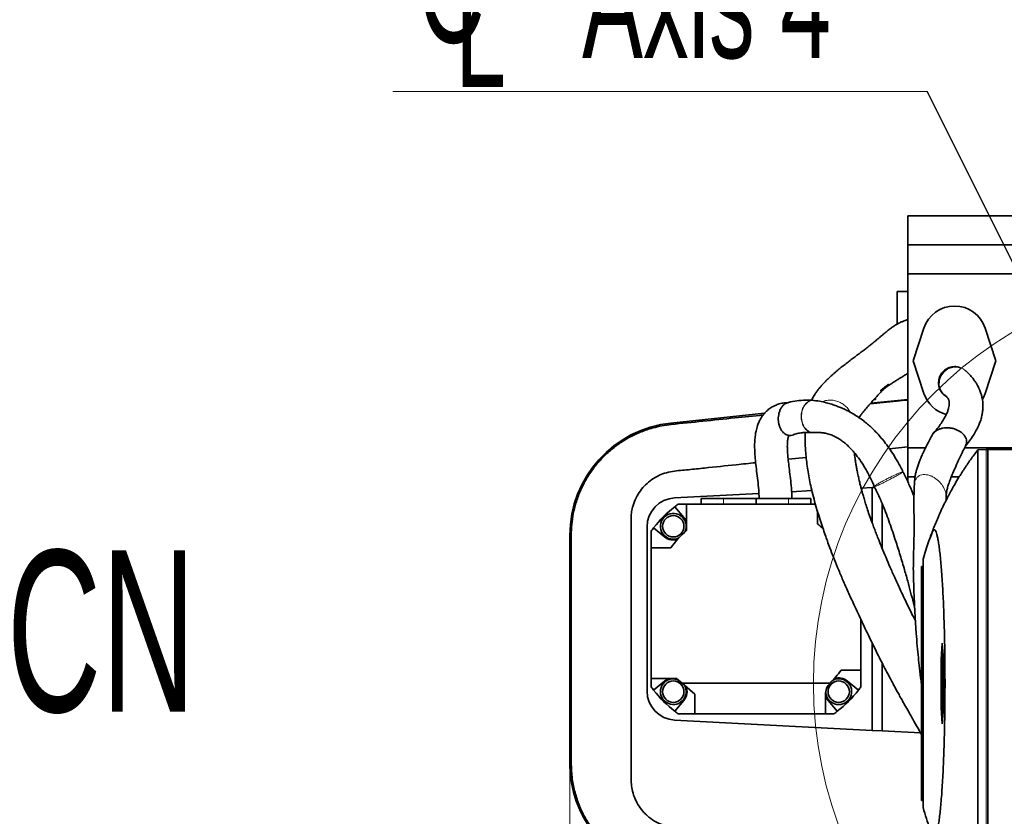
# Model space of a CAD drawing. Header units: millimetres. Extents: x 0 to 11920, y 0 to 8400.
# Tile 63 of 120: x 4843 to 5453, y 3786 to 4280. Entities that reach past the tile are written whole.
import ezdxf

# ---------------------------------------------------------------- set-up
doc = ezdxf.new("R2010")
doc.units = ezdxf.units.MM
doc.header["$LTSCALE"] = 20
doc.header["$PDSIZE"] = -1
doc.styles.add('SLDTEXTSTYLE0', font='TXT', dxfattribs={"width": 0.605})
doc.dimstyles.new('SLDDIMSTYLE11', dxfattribs={"dimtxt": 70, "dimasz": 70, "dimexe": 0, "dimexo": 0.0625, "dimgap": 17.5, "dimtad": 1, "dimdec": 1, "dimlfac": 0.5, "dimrnd": 1e-09, "dimzin": 12, "dimdsep": 46, "dimtxsty": 'SLDTEXTSTYLE0', "dimsah": 1, "dimcen": 0.09, "dimadec": 0, "dimazin": 3, "dimtfac": 1, "dimtmove": 0, "dimatfit": 0, "dimfxl": 1, "dimfrac": 2, "dimtolj": 1, "dimtzin": 12, "dimarcsym": 0})
doc.dimstyles.new('SLDDIMSTYLE4', dxfattribs={"dimtxt": 0.18, "dimasz": 20, "dimexe": 0, "dimexo": 0.0625, "dimgap": 0, "dimtad": 0, "dimtih": 1, "dimtoh": 1, "dimdec": 0, "dimrnd": 1e-09, "dimzin": 0, "dimdsep": 46, "dimtxsty": 'Standard', "dimblk1": 'DOT', "dimblk2": 'DOT', "dimsah": 1, "dimcen": 0.09, "dimadec": 0, "dimazin": 0, "dimtfac": 20, "dimtdec": 0, "dimtofl": 0, "dimtmove": 0, "dimatfit": 3, "dimldrblk": 'DOT', "dimfxl": 1, "dimfrac": 2, "dimtolj": 1, "dimtzin": 0, "dimarcsym": 0})

# ---------------------------------------------------------------- blocks, each defined once
blk = doc.blocks.new('SW_SYMBOL_MOD_CL')
at = {"color": 0, "linetype": 'Continuous', "lineweight": 0, "char_height": 15515, "attachment_point": 5, "style": 'SLDTEXTSTYLE0'}
for s, insert in [('C', (8000, 12000)), ('L', (12000, 6000))]:
    blk.add_mtext(s, dxfattribs=dict(at, insert=insert))
blk = doc.blocks.new('SW_NOTE_0_4')
at = {"color": 0, "linetype": 'Continuous', "lineweight": 0}
for p, q in [((-331.11, 0), (0, 0)), ((0, 0), (-331.11, 0)), ((-331.11, 0), (0, 0)), ((0, 0), (-331.11, 0)), ((-331.11, 0), (0, 0)), ((0, 0), (-331.11, 0))]:
    blk.add_line(p, q, dxfattribs=at)
at = {"color": 0, "linetype": 'Continuous', "lineweight": 0, "xscale": 0.004511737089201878, "yscale": 0.004511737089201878, "zscale": 0.004511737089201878}
blk.add_blockref('SW_SYMBOL_MOD_CL', (-331, 10.73), dxfattribs=at)
at = {"color": 0, "linetype": 'Continuous', "lineweight": 0, "insert": (-213.95, 90.84), "char_height": 70, "attachment_point": 1, "style": 'SLDTEXTSTYLE0'}
blk.add_mtext('Axis 4', dxfattribs=at)
blk = doc.blocks.new('_Dot')
at = {"color": 0, "linetype": 'ByBlock', "lineweight": -2}
blk.add_line((-0.5, 0), (-1, 0), dxfattribs=at)
at = {"color": 0, "linetype": 'ByBlock', "const_width": 0.5}
blk.add_lwpolyline([(-0.25, 0, 1), (0.25, 0, 1)], format="xyb", close=True, dxfattribs=at)
blk = doc.blocks.new('_D_60')
at = {"color": 7, "linetype": 'Continuous', "lineweight": 0}
for p, q in [((5588.97, 3864.64), (5588.97, 3481.3)), ((5184.08, 3823.38), (5184.08, 3481.3)), ((5184.08, 3511.3), (5588.97, 3511.3))]:
    blk.add_line(p, q, dxfattribs=at)
at = {"color": 7, "linetype": 'Continuous', "lineweight": 18}
for points in [[(5184.08, 3511.3), (5254.08, 3501.3), (5254.08, 3521.3)], [(5588.97, 3511.3), (5518.97, 3521.3), (5518.97, 3501.3)]]:
    blk.add_solid(points, dxfattribs=at)
at = {"color": 7, "linetype": 'Continuous', "lineweight": 18, "insert": (5306.32, 3601.53), "char_height": 70, "attachment_point": 1, "style": 'SLDTEXTSTYLE0'}
blk.add_mtext('405', dxfattribs=at)

msp = doc.modelspace()

# ---------------------------------------------------------------- linework, layer by layer
at = {"color": 7, "linetype": 'Continuous', "lineweight": 35}
for p, q in [((5641.972064, 4158.635074), (5393.472064, 4158.635074)), ((5393.472064, 4140.635074), (5393.472064, 4158.635074)), ((5393.472064, 4140.635074), (5629.972064, 4140.635074)), ((5393.472064, 4122.635074), (5393.472064, 4140.635074)), ((5393.472064, 4014.635074), (5393.472064, 4122.635074)), ((5641.972064, 4122.635074), (5393.472064, 4122.635074)), ((5386.969237, 4111.632748), (5386.969237, 4091.492184)), ((5393.472064, 4111.632748), (5386.969237, 4111.632748)), ((5403.461515, 4088.854204), (5396.842789, 4068.632748)), ((5448.095684, 4068.632748), (5441.476958, 4088.854204)), ((5396.842789, 4068.632748), (5403.461515, 4048.411293)), ((5441.476958, 4048.411293), (5448.095684, 4068.632748)), ((5429.39026, 4062.410395), (5429.286243, 4062.511992)), ((5429.644112, 4062.174579), (5429.749109, 4062.066945)), ((5373.472064, 4045.737436), (5373.472064, 4044.635074)), ((5335.01625, 4044.079096), (5335.378251, 4044.107106)), ((5335.261756, 4044.071775), (5335.020856, 4044.099595)), ((5393.472064, 4044.765337), (5370.455385, 4042.376194)), ((5372.469082, 4044.635074), (5373.472064, 4044.635074)), ((5304.760786, 4036.150969), (5246.708257, 4030.085062)), ((5382.058814, 4014.170629), (5393.472064, 4015.36321)), ((5319.322358, 4007.615028), (5330.509908, 4008.784076)), ((5404.445685, 4014.635074), (5393.472064, 4014.635074)), ((5393.472064, 3996.635074), (5393.472064, 4014.635074)), ((5582.349964, 4014.635074), (5428.585681, 4014.635074)), ((5436.813513, 4013.420012), (5441.972064, 4013.600153)), ((5441.972064, 4013.600153), (5442.972064, 4013.635074)), ((5442.972064, 4013.635074), (5442.972064, 3723.635074)), ((5442.972064, 4013.635074), (5479.441079, 4013.635074)), ((5393.472064, 3996.635074), (5397.973481, 3996.635074)), ((5393.472064, 3993.551186), (5393.472064, 3996.635074)), ((5420.393595, 3996.635074), (5425.283203, 3996.635074)), ((5372.622954, 3990.937826), (5372.789921, 3990.644548)), ((5248.963415, 3983.700886), (5301.1909, 3986.438012)), ((5321.428247, 3987.498607), (5334.043499, 3988.159744)), ((5364.52866, 3989.757403), (5371.405462, 3990.117801)), ((5371.405462, 3990.117801), (5372.920769, 3990.197215)), ((5371.405462, 3968.120942), (5371.405462, 3990.117801)), ((5256.339465, 3979.806916), (5251.073278, 3979.806916)), ((5256.339465, 3979.806916), (5256.339465, 3963.492848)), ((5336.227931, 3979.806916), (5256.339465, 3979.806916)), ((5265.402635, 3983.304591), (5265.402635, 3979.806916)), ((5265.402635, 3983.304591), (5279.181179, 3983.304591)), ((5279.181179, 3983.304591), (5299.402635, 3983.304591)), ((5299.402635, 3983.304591), (5299.402635, 3979.806916)), ((5299.402635, 3983.304591), (5319.624091, 3983.304591)), ((5319.624091, 3983.304591), (5333.402635, 3983.304591)), ((5333.402635, 3979.806916), (5333.402635, 3983.304591)), ((5377.649432, 3979.893108), (5377.649432, 3952.179225)), ((5417.221222, 3982.275148), (5417.272569, 3983.968307)), ((5254.651598, 3971.535853), (5249.029449, 3978.236068)), ((5337.405462, 3967.542104), (5337.405462, 3975.717114)), ((5184.076808, 3960.568273), (5184.076808, 3818.879213)), ((5231.905462, 3863.888278), (5231.905462, 3965.725554)), ((5234.405462, 3963.1391), (5234.405462, 3952.806916)), ((5235.97631, 3965.182929), (5242.676526, 3959.56078)), ((5234.405462, 3952.806916), (5234.405462, 3871.806916)), ((5246.670274, 3952.806916), (5234.405462, 3952.806916)), ((5402.972064, 3791.635074), (5402.972064, 3945.635074)), ((5402.972064, 3941.135074), (5401.972064, 3941.135074)), ((5401.972064, 3796.135074), (5401.972064, 3941.135074)), ((5364.405462, 3876.806916), (5364.405462, 3908.201176)), ((5371.405462, 3839.496031), (5371.405462, 3893.682629)), ((5414.838994, 3893.635074), (5414.141429, 3883.635074)), ((5415.536559, 3883.635074), (5414.838994, 3893.635074)), ((5377.649432, 3881.177379), (5377.649432, 3839.168798)), ((5414.141429, 3883.635074), (5414.141429, 3853.635074)), ((5414.789191, 3883.540057), (5414.141429, 3883.635074)), ((5414.510165, 3882.270986), (5414.789191, 3882.375161)), ((5414.510165, 3882.270986), (5414.510165, 3880.999162)), ((5414.789191, 3882.270986), (5414.510165, 3882.270986)), ((5414.510165, 3880.999162), (5414.789191, 3880.999162)), ((5414.510165, 3880.999162), (5414.789191, 3880.894986)), ((5414.789191, 3886.270986), (5415.338384, 3886.476029)), ((5414.789191, 3886.270986), (5414.789191, 3882.270986)), ((5414.877769, 3886.270986), (5414.789191, 3886.270986)), ((5414.789191, 3880.999162), (5414.789191, 3876.999162)), ((5414.877769, 3886.270986), (5415.341216, 3886.435427)), ((5414.877769, 3882.270986), (5414.877769, 3886.270986)), ((5414.877769, 3882.270986), (5415.536559, 3882.504739)), ((5415.156795, 3882.270986), (5414.877769, 3882.270986)), ((5414.877769, 3880.999162), (5415.536559, 3880.765409)), ((5414.877769, 3880.999162), (5415.156795, 3880.999162)), ((5414.877769, 3876.999162), (5414.877769, 3880.999162)), ((5415.156795, 3882.270986), (5415.536559, 3882.405734)), ((5415.156795, 3880.999162), (5415.156795, 3882.270986)), ((5415.156795, 3880.999162), (5415.536559, 3880.864413)), ((5415.536559, 3853.635074), (5415.536559, 3883.635074)), ((5352.140649, 3876.806916), (5364.405462, 3876.806916)), ((5364.405462, 3866.474732), (5364.405462, 3876.806916)), ((5414.789191, 3876.999162), (5414.877769, 3876.999162)), ((5414.789191, 3876.999162), (5415.536559, 3876.720129)), ((5414.877769, 3876.999162), (5415.536559, 3876.765409)), ((5415.167545, 3876.857902), (5415.167545, 3871.644261)), ((5234.405462, 3871.806916), (5250.20641, 3871.806916)), ((5234.405462, 3871.806916), (5234.405462, 3866.474732)), ((5242.676526, 3870.053052), (5235.97631, 3864.430904)), ((5253.657515, 3868.806916), (5250.20641, 3871.806916)), ((5253.54689, 3868.806916), (5253.657515, 3868.806916)), ((5253.657515, 3868.806916), (5345.329312, 3868.806916)), ((5253.657515, 3868.806916), (5261.405462, 3862.071729)), ((5362.834614, 3864.430904), (5356.134398, 3870.053052)), ((5414.509019, 3868.580068), (5414.875161, 3868.577973)), ((5414.61133, 3871.418418), (5414.62475, 3870.264141)), ((5414.62475, 3870.264141), (5414.826117, 3870.206396)), ((5414.823226, 3870.250705), (5414.837367, 3871.261103)), ((5414.837367, 3871.261103), (5415.536559, 3871.555577)), ((5414.837367, 3871.261103), (5415.21568, 3870.426743)), ((5415.125291, 3869.631527), (5414.898076, 3870.132924)), ((5415.125291, 3865.960201), (5415.125291, 3869.631527)), ((5415.21568, 3870.426743), (5415.536559, 3870.52438)), ((5415.21568, 3870.426743), (5415.21568, 3865.960201)), ((5414.898786, 3866.475373), (5415.125291, 3866.415724)), ((5414.954755, 3868.284177), (5415.125291, 3868.285026)), ((5415.125291, 3865.960201), (5415.536559, 3865.806652)), ((5415.21568, 3865.960201), (5415.125291, 3865.960201)), ((5415.167545, 3865.322529), (5415.167545, 3860.412246)), ((5415.21568, 3865.960201), (5415.536559, 3865.846346)), ((5249.029449, 3851.377764), (5254.651598, 3858.07798)), ((5261.405462, 3849.806916), (5261.405462, 3862.071729)), ((5342.405462, 3861.74092), (5342.405462, 3849.806916)), ((5344.159326, 3858.07798), (5349.781474, 3851.377764)), ((5414.789191, 3860.270986), (5415.536559, 3860.550019)), ((5414.877769, 3860.270986), (5414.789191, 3860.270986)), ((5414.789191, 3860.270986), (5414.789191, 3850.999162)), ((5414.877769, 3860.270986), (5415.536559, 3860.504739)), ((5414.877769, 3850.999162), (5414.877769, 3860.270986)), ((5414.789191, 3853.730091), (5414.141429, 3853.635074)), ((5414.141429, 3853.635074), (5414.838994, 3843.635074)), ((5414.789191, 3850.999162), (5415.338384, 3850.794118)), ((5414.789191, 3850.999162), (5414.877769, 3850.999162)), ((5414.838994, 3843.635074), (5415.536559, 3853.635074)), ((5414.877769, 3850.999162), (5415.341216, 3850.834721)), ((5371.405462, 3839.496031), (5248.963415, 3845.912947)), ((5251.073278, 3849.806916), (5261.405462, 3849.806916)), ((5342.405462, 3849.806916), (5261.405462, 3849.806916)), ((5342.405462, 3849.806916), (5347.737646, 3849.806916)), ((5377.649432, 3839.168798), (5371.405462, 3839.496031)), ((5377.649432, 3839.168798), (5401.414172, 3837.923341)), ((5402.972064, 3796.135074), (5401.972064, 3796.135074))]:
    msp.add_line(p, q, dxfattribs=at)
at = {"color": 8, "linetype": 'Continuous', "lineweight": 18}
for p, q in [((5246.708257, 4030.085062), (5246.801946, 4029.188435)), ((5441.972064, 4013.600153), (5441.972064, 3723.669995)), ((5279.181179, 3983.304591), (5279.181179, 3979.806916)), ((5319.624091, 3983.304591), (5319.624091, 3979.806916)), ((5184.076808, 3960.568273), (5184.896633, 3960.568273)), ((5184.076808, 3818.879213), (5184.905843, 3818.879213))]:
    msp.add_line(p, q, dxfattribs=at)
at = {"color": 8, "linetype": 'Continuous', "lineweight": 18, "flags": 128}
msp.add_lwpolyline([(5429.254362, 4062.520926), (5428.755583, 4062.959469), (5427.766186, 4063.6078), (5426.213527, 4064.291351), (5424.491784, 4064.689149), (5421.284948, 4064.607594), (5418.375184, 4063.598881), (5415.914606, 4061.798793), (5414.045951, 4059.270333), (5413.060121, 4056.413127), (5412.984012, 4053.283273), (5413.916866, 4050.26671), (5414.285423, 4049.607419), (5414.285454, 4049.607368), (5414.285454, 4049.607368)], dxfattribs=at)
at = {"color": 7, "linetype": 'Continuous', "lineweight": 35, "flags": 128}
for points in [[(5439.792589, 4044.637676), (5440.428232, 4045.83079), (5441.476958, 4048.411293)], [(5414.700177, 3865.492748), (5415.129756, 3865.336405), (5415.536559, 3865.18835)]]:
    msp.add_lwpolyline(points, dxfattribs=at)
at = {"color": 7, "linetype": 'Continuous', "lineweight": 18}
msp.add_circle((5588.972064, 3868.635074), 254, dxfattribs=at)
at = {"color": 7, "linetype": 'Continuous', "lineweight": 35}
for centre in [(5248.14022, 3966.072158), (5248.14022, 3863.541675), (5350.670704, 3863.541675)]:
    msp.add_circle(centre, 6.635, dxfattribs=at)
for centre, radius, start, end in [((5422.469237, 4082.632748), 20, 18.123894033, 161.876105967), ((5422.469237, 4054.632748), 20, 198.123894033, 255.034215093), ((5253.972064, 3960.568273), 69.895256, 95.965187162, 180), ((5249.905462, 3965.725554), 18, 93, 180), ((5299.405462, 3914.806916), 81, 126.633461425, 128.456923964), ((5299.405462, 3914.806916), 81, 128.456923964, 141.543076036), ((5248.14022, 3966.072158), 8, 334.234002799, 295.765997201), ((5248.14022, 3966.072158), 8.5, 15.287044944, 40), ((5299.405462, 3914.806916), 65, 50.339196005, 54.224176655), ((5299.405462, 3914.806916), 81, 141.543076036, 143.366538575), ((5299.405462, 3914.806916), 65, 131.494931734, 144.224176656), ((5248.14022, 3966.072158), 8.5, 230, 288.551451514), ((5299.405462, 3914.806916), 65, 314.952536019, 324.224176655), ((5248.14022, 3863.541675), 8, 85.200306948, 30.654333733), ((5248.14022, 3863.541675), 8.5, 103.497189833, 130), ((5246.405462, 3861.806916), 10, 44.427004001, 90), ((5352.405462, 3861.74092), 10, 134.964349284, 180), ((5350.670704, 3863.541675), 8, 175.89399322, 115.765997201), ((5350.670704, 3863.541675), 8.5, 50, 108.551451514), ((5249.905462, 3863.888278), 18, 180, 267), ((5299.405462, 3914.806916), 81, 216.633461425, 218.456923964), ((5299.405462, 3914.806916), 81, 218.456923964, 231.543076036), ((5248.14022, 3863.541675), 8.5, 320, 22.296137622), ((5299.405462, 3914.806916), 81, 308.456923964, 321.543076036), ((5299.405462, 3914.806916), 81, 321.543076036, 323.366538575), ((5350.670704, 3863.541675), 8.5, 193.497189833, 220), ((5299.405462, 3914.806916), 81, 231.543076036, 233.366538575), ((5299.405462, 3914.806916), 81, 306.633461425, 308.456923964), ((5253.972064, 3818.879213), 69.895256, 180, 256.561144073)]:
    msp.add_arc(centre, radius, start, end, dxfattribs=at)
for points, knots in [([(5393.472064, 4094.11189), (5393.274268, 4094.070841), (5392.403682, 4093.890167), (5390.888645, 4093.356599), (5389.233888, 4092.664593), (5388.038419, 4092.076714), (5387.177275, 4091.616588), (5386.370087, 4091.15443), (5385.557675, 4090.658592), (5384.356471, 4089.881129), (5382.801468, 4088.781149), (5380.952416, 4087.351981), (5379.207139, 4085.923472), (5377.767764, 4084.706432), (5376.52212, 4083.639793), (5375.226313, 4082.52879), (5373.810485, 4081.326234), (5372.388963, 4080.14281), (5371.00984, 4079.0193), (5369.495641, 4077.812366), (5367.65334, 4076.380469), (5365.649422, 4074.854364), (5363.647707, 4073.34221), (5361.875531, 4072.016873), (5359.623252, 4070.32569), (5357.116917, 4068.42882), (5354.648695, 4066.528797), (5352.476835, 4064.816426), (5350.604827, 4063.298985), (5349.050761, 4062.005419), (5347.635962, 4060.793343), (5346.329534, 4059.639255), (5344.985404, 4058.41229), (5343.513876, 4057.01052), (5341.936286, 4055.421232), (5340.451218, 4053.823108), (5339.13111, 4052.29187), (5338.015326, 4050.899065), (5336.899958, 4049.401571), (5335.698272, 4047.608807), (5334.65143, 4045.880499), (5334.03572, 4044.610215), (5333.810012, 4044.144553)], [0, 0, 0, 0, 0.0094143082, 0.0414364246, 0.0671576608, 0.0826616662, 0.0959115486, 0.1098518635, 0.1245307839, 0.1399726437, 0.1773142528, 0.2162958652, 0.2507392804, 0.2799930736, 0.3038496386, 0.3324168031, 0.3654519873, 0.3958717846, 0.4207983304, 0.4516035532, 0.4885071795, 0.5235357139, 0.5510432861, 0.5807805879, 0.6158192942, 0.6539600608, 0.6896316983, 0.7227183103, 0.7468371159, 0.7690582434, 0.7894300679, 0.8080267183, 0.8260829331, 0.8480140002, 0.8699405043, 0.8935664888, 0.913945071, 0.9306066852, 0.9462429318, 0.9654702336, 0.9873420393, 1, 1, 1, 1]), ([(5415.779046, 4047.778583), (5415.773109, 4047.784012), (5415.582764, 4047.958078), (5415.225791, 4048.304966), (5414.580145, 4049.039826), (5413.554124, 4050.506061), (5412.567715, 4053.00681), (5412.418124, 4056.316688), (5413.389446, 4059.590942), (5415.41342, 4062.371335), (5418.272866, 4064.335708), (5421.541572, 4065.177546), (5424.282776, 4065.154789), (5425.65843, 4064.50815), (5426.028895, 4064.334009)], [0, 0, 0, 0, 0.0008771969, 0.0281224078, 0.0552164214, 0.1083313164, 0.2242202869, 0.3445334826, 0.4639824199, 0.5900385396, 0.7120756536, 0.8334617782, 0.9551511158, 1, 1, 1, 1]), ([(5363.194522, 4033.466309), (5363.27975, 4033.588365), (5363.726221, 4034.22776), (5364.631939, 4035.399409), (5366.073105, 4037.225188), (5367.78502, 4039.296457), (5369.833945, 4041.684578), (5371.974074, 4044.10398), (5374.302155, 4046.662142), (5376.858565, 4049.388506), (5378.934657, 4051.535003), (5380.51916, 4053.119238), (5381.156774, 4053.754459), (5381.367425, 4053.996285), (5381.323415, 4053.997731), (5381.248871, 4053.953244), (5381.154999, 4053.885719), (5381.050609, 4053.807303), (5380.963417, 4053.740861), (5380.864504, 4053.664758), (5380.707368, 4053.543046), (5380.257767, 4053.191697), (5379.534567, 4052.619463), (5378.723239, 4051.97623), (5377.941061, 4051.356535), (5377.441615, 4050.95864), (5377.116857, 4050.692216), (5376.93869, 4050.542032), (5376.806653, 4050.426945), (5376.722506, 4050.350591), (5376.672498, 4050.303625), (5376.63272, 4050.264422), (5376.590039, 4050.219221), (5376.544758, 4050.15328), (5376.595593, 4050.148338), (5376.894332, 4050.288694), (5377.608287, 4050.727797), (5378.824764, 4051.526705), (5380.503203, 4052.650715), (5382.525692, 4053.995942), (5384.530958, 4055.304185), (5386.414402, 4056.513079), (5388.112351, 4057.586385), (5389.613234, 4058.52148), (5390.888508, 4059.306168), (5392.095257, 4060.038535), (5392.947575, 4060.551543), (5393.407575, 4060.821969), (5393.472064, 4060.859881)], [0, 0, 0, 0, 0.0103191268, 0.0540572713, 0.0889577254, 0.1484769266, 0.2038136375, 0.2571715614, 0.3181323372, 0.3826462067, 0.4550369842, 0.4828313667, 0.5054875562, 0.5228475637, 0.5296910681, 0.5324353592, 0.534480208, 0.5353303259, 0.5361390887, 0.5369777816, 0.5379112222, 0.5402334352, 0.5496208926, 0.563567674, 0.5727184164, 0.5792407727, 0.5815820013, 0.5833623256, 0.5846691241, 0.5852042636, 0.5857095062, 0.5862327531, 0.5868172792, 0.5882766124, 0.594458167, 0.6032915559, 0.6252406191, 0.6555938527, 0.6943824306, 0.7410042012, 0.7862215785, 0.8268987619, 0.8690467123, 0.9050231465, 0.9349601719, 0.9623651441, 0.9947238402, 1, 1, 1, 1]), ([(5429.14052, 4015.770879), (5430.034778, 4016.869784), (5431.853786, 4019.105064), (5434.080664, 4022.381047), (5435.884827, 4025.443512), (5437.211209, 4028.13384), (5438.258949, 4030.700509), (5439.083049, 4033.283264), (5439.679342, 4035.986601), (5439.985985, 4038.53377), (5440.041371, 4040.53076), (5439.98399, 4042.093712), (5439.862583, 4043.50784), (5439.613118, 4045.212263), (5439.199589, 4047.075179), (5438.678089, 4048.802004), (5438.204209, 4050.082817), (5437.825953, 4050.992353), (5437.464482, 4051.799655), (5436.958665, 4052.836129), (5436.201012, 4054.22094), (5435.12435, 4055.941593), (5433.645837, 4057.962168), (5431.745781, 4060.196527), (5430.198306, 4061.650942), (5429.39026, 4062.410395)], [0, 0, 0, 0, 0.0697026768, 0.1417820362, 0.205144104, 0.2604682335, 0.3082571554, 0.3631100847, 0.4164950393, 0.4678836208, 0.5101889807, 0.5326590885, 0.5584162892, 0.5912542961, 0.6311036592, 0.6676331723, 0.6958523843, 0.7113713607, 0.7263391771, 0.7495142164, 0.7814047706, 0.822390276, 0.8729266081, 0.9336460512, 1, 1, 1, 1]), ([(5412.605091, 4056.283484), (5412.557391, 4055.594524), (5412.43181, 4053.780693), (5413.227151, 4050.899651), (5414.837312, 4048.256645), (5416.412133, 4047.202879), (5417.046521, 4046.778389)], [0, 0, 0, 0, 0.1863288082, 0.4905492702, 0.7947771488, 1, 1, 1, 1]), ([(5412.608177, 4056.341095), (5412.607852, 4056.338586), (5412.606073, 4056.324813), (5412.603089, 4056.302142), (5412.600649, 4056.283601)], [0, 0, 0, 0, 0.1821857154, 1, 1, 1, 1]), ([(5416.456799, 4047.210064), (5416.852533, 4046.889223), (5417.575279, 4046.303257), (5418.210052, 4045.568349), (5418.584678, 4044.986109), (5418.78599, 4044.561379), (5418.917928, 4044.204693), (5419.078978, 4043.627111), (5419.217964, 4042.666962), (5419.160762, 4041.142893), (5418.826746, 4039.37677), (5418.243147, 4037.479251), (5417.371641, 4035.40405), (5416.179672, 4033.110935), (5414.592452, 4030.533378), (5412.38815, 4027.423908), (5410.456107, 4025.127333), (5409.421298, 4023.89728)], [0, 0, 0, 0, 0.0797686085, 0.1456851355, 0.1979857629, 0.2364591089, 0.2689965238, 0.3019409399, 0.3815229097, 0.4667163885, 0.5347117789, 0.6039950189, 0.6755499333, 0.7387646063, 0.8133011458, 0.9000035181, 1, 1, 1, 1]), ([(5417.123503, 4046.883692), (5416.658448, 4047.139947), (5416.180565, 4047.40327), (5415.789542, 4047.768772), (5415.779046, 4047.778583)], [0, 0, 0, 0, 0.9731584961, 1, 1, 1, 1]), ([(5319.347641, 4042.734541), (5318.290934, 4042.68348), (5316.151412, 4042.580096), (5313.290051, 4041.832674), (5310.629802, 4040.772092), (5308.171833, 4039.353913), (5305.864106, 4037.482948), (5303.986686, 4035.398705), (5302.495633, 4033.232394), (5301.300606, 4030.994696), (5300.417098, 4028.776393), (5299.814318, 4026.797526), (5299.347449, 4024.864569), (5298.913623, 4022.375957), (5298.580409, 4018.950569), (5298.51259, 4014.889661), (5298.711822, 4010.351545), (5299.143823, 4005.479848), (5299.772934, 4000.132037), (5300.48053, 3994.473153), (5301.13757, 3988.829853), (5301.281453, 3985.08979), (5301.350131, 3983.304591)], [0, 0, 0, 0, 0.0488014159, 0.0988084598, 0.1364486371, 0.1800968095, 0.2258390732, 0.2687248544, 0.3027470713, 0.3409967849, 0.3796923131, 0.4053554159, 0.4293223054, 0.4652176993, 0.5138050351, 0.5740460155, 0.6327263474, 0.6988473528, 0.771752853, 0.8495578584, 0.9281912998, 1, 1, 1, 1]), ([(5313.636826, 4036.155349), (5313.819821, 4036.770608), (5314.184977, 4037.998321), (5315.043067, 4039.595125), (5316.082117, 4040.948043), (5317.298663, 4041.939051), (5318.248989, 4042.485215), (5318.786203, 4042.574788), (5318.859228, 4042.586963)], [0, 0, 0, 0, 0.1949084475, 0.3889282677, 0.5824577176, 0.7760072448, 0.9695522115, 1, 1, 1, 1]), ([(5335.005357, 4044.101788), (5333.391957, 4044.200359), (5329.949388, 4044.410684), (5324.782277, 4043.893691), (5321.000637, 4043.277673), (5319.095143, 4042.655396), (5318.861269, 4042.579019)], [0, 0, 0, 0, 0.300518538, 0.6412268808, 0.9559653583, 1, 1, 1, 1]), ([(5390.477612, 3999.86667), (5389.418035, 4001.915652), (5387.415447, 4005.788203), (5384.263785, 4010.995526), (5381.275207, 4015.414215), (5378.460606, 4019.127079), (5375.678506, 4022.432991), (5372.986206, 4025.306386), (5370.360514, 4027.823623), (5367.924802, 4029.943426), (5365.287405, 4032.032565), (5362.413603, 4034.068293), (5359.471358, 4035.901156), (5357.248551, 4037.131808), (5355.563622, 4037.994693), (5354.097413, 4038.704509), (5352.190056, 4039.558915), (5349.820753, 4040.51647), (5346.964517, 4041.527376), (5343.594147, 4042.52578), (5339.678699, 4043.460015), (5336.886146, 4043.888071), (5335.395291, 4044.116597)], [0, 0, 0, 0, 0.0853748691, 0.1613574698, 0.2289311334, 0.2888710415, 0.3417622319, 0.3985859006, 0.445590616, 0.4878821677, 0.5291985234, 0.582960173, 0.6327757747, 0.6730083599, 0.6893680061, 0.7122354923, 0.7417703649, 0.7781938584, 0.8218011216, 0.8729737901, 0.9321847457, 1, 1, 1, 1]), ([(5370.069778, 4041.940093), (5375.540758, 4042.50622), (5383.340425, 4043.313317), (5391.142621, 4044.122968), (5393.472064, 4044.3647)], [0, 0, 0, 0, 0.7014374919, 1, 1, 1, 1]), ([(5246.801946, 4029.188435), (5253.378391, 4029.865787), (5266.532948, 4031.220661), (5285.551241, 4033.194219), (5297.978384, 4034.478802), (5303.823446, 4035.083001)], [0, 0, 0, 0, 0.3461999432, 0.6924875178, 1, 1, 1, 1]), ([(5313.636826, 4036.155349), (5313.505442, 4035.516955), (5313.243103, 4034.242251), (5313.189035, 4032.239571), (5313.38444, 4030.266445), (5313.842469, 4028.377454), (5314.543297, 4026.647396), (5315.459599, 4025.130989), (5316.565858, 4023.8941), (5317.817592, 4022.97878), (5319.176773, 4022.428305), (5320.576908, 4022.302199), (5321.603133, 4022.412574), (5322.114313, 4022.673531), (5322.186019, 4022.710137)], [0, 0, 0, 0, 0.08982864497, 0.17936401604, 0.26909721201, 0.35862941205, 0.4482656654, 0.53777711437, 0.62733519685, 0.71684193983, 0.80633701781, 0.89591941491, 0.98540017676, 1, 1, 1, 1]), ([(5184.896633, 3960.568273), (5184.959233, 3962.803914), (5185.084581, 3967.280548), (5186.096162, 3973.930642), (5187.776613, 3980.786533), (5190.312208, 3987.748912), (5193.749077, 3994.690906), (5197.932022, 4001.207113), (5202.830346, 4007.196726), (5208.355315, 4012.60379), (5214.445365, 4017.369533), (5221.041913, 4021.406354), (5228.043612, 4024.693993), (5234.765137, 4026.968149), (5241.041277, 4028.454868), (5244.881721, 4028.943913), (5246.801946, 4029.188435)], [0, 0, 0, 0, 0.0661784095, 0.1325152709, 0.1986932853, 0.2749110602, 0.3513723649, 0.4275898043, 0.5037033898, 0.5800593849, 0.6561741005, 0.7324119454, 0.8088915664, 0.8851308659, 0.9425653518, 1, 1, 1, 1]), ([(5408.630764, 4022.633138), (5408.7297, 4022.855749), (5409.04243, 4023.559412), (5410.034838, 4024.593513), (5411.511789, 4025.658443), (5413.288261, 4026.450076), (5415.242093, 4026.955897), (5417.28799, 4027.172118), (5419.356006, 4027.105145), (5421.367486, 4026.769635), (5423.28778, 4026.194696), (5424.425869, 4025.628029), (5424.996585, 4025.343863)], [0, 0, 0, 0, 0.04888876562, 0.15453532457, 0.26030972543, 0.36620417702, 0.47154191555, 0.577527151, 0.68277886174, 0.78874417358, 0.89406167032, 1, 1, 1, 1]), ([(5321.61169, 3983.304591), (5321.547988, 3985.466526), (5321.425169, 3989.634821), (5320.75722, 3995.576575), (5320.092574, 4000.920603), (5319.516645, 4005.586974), (5319.106252, 4009.532749), (5318.872169, 4012.757484), (5318.794353, 4015.295324), (5318.829448, 4017.216921), (5318.922305, 4018.590233), (5319.047578, 4019.654008), (5319.201013, 4020.554513), (5319.404513, 4021.418005), (5319.673651, 4022.179989), (5319.73334, 4022.327766), (5319.663482, 4022.315699), (5319.624667, 4022.296475), (5319.770158, 4022.327711), (5320.169501, 4022.338978), (5320.396018, 4022.345368)], [0, 0, 0, 0, 0.1242165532, 0.2394942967, 0.3433274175, 0.4339037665, 0.510380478, 0.5729324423, 0.6225088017, 0.6605192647, 0.6885368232, 0.708015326, 0.7279098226, 0.7556435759, 0.7904766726, 0.8363610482, 0.8649403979, 0.8994544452, 0.942968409, 1, 1, 1, 1]), ([(5322.123754, 4022.657191), (5323.068434, 4022.97631), (5324.995674, 4023.627346), (5327.971531, 4024.137734), (5331.056267, 4024.360313), (5333.143346, 4024.221814), (5334.202556, 4024.151525)], [0, 0, 0, 0, 0.2365737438, 0.4826340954, 0.7374323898, 1, 1, 1, 1]), ([(5329.850205, 4024.210071), (5329.846073, 4024.126025), (5329.774119, 4022.6626), (5329.811472, 4019.815258), (5329.935114, 4015.794365), (5330.211448, 4011.578313), (5330.646345, 4007.066981), (5331.27973, 4002.236976), (5332.06993, 3997.403901), (5333.052006, 3992.380611), (5334.264557, 3987.065195), (5335.701107, 3981.548043), (5337.330762, 3975.895843), (5339.029424, 3970.421937), (5340.669852, 3965.41531), (5342.174369, 3961.013917), (5343.660966, 3956.816121), (5345.327112, 3952.271462), (5347.4159, 3946.816011), (5349.962828, 3940.484678), (5352.870407, 3933.581366), (5356.080808, 3926.254663), (5359.929947, 3917.749816), (5364.471885, 3908.014526), (5369.701758, 3897.075011), (5374.260226, 3887.829367), (5377.922891, 3880.620775), (5380.397101, 3875.844984), (5382.520752, 3871.817642), (5384.208339, 3868.663205), (5385.612343, 3866.067244), (5386.950249, 3863.615854), (5388.474365, 3860.849297), (5390.262418, 3857.635464), (5392.331579, 3853.946947), (5394.695399, 3849.758517), (5397.415922, 3844.955445), (5399.8764, 3840.618848), (5401.450707, 3837.858718), (5401.972064, 3836.944658)], [0, 0, 0, 0, 0.00209191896, 0.03642453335, 0.06720643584, 0.09549204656, 0.13072584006, 0.16391537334, 0.19573409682, 0.22863753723, 0.26392778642, 0.30071431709, 0.33719931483, 0.37155015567, 0.40141572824, 0.42675965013, 0.44793777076, 0.47227917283, 0.50275728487, 0.5363157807, 0.57062531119, 0.60574806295, 0.64177725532, 0.68981092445, 0.73859513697, 0.78803069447, 0.81151743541, 0.83273976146, 0.85017036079, 0.86381755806, 0.87368779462, 0.88388708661, 0.89581170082, 0.90978045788, 0.92579476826, 0.94385493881, 0.96426914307, 0.98816716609, 1, 1, 1, 1]), ([(5334.083801, 4024.224613), (5334.330259, 4024.184786), (5334.734292, 4024.119495), (5335.138707, 4024.183684), (5335.296431, 4024.208718)], [0, 0, 0, 0, 0.6099951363, 1, 1, 1, 1]), ([(5335.093395, 4024.146797), (5336.154135, 4024.202719), (5338.080454, 4024.304273), (5340.712283, 4024.072084), (5342.82404, 4023.682721), (5344.49191, 4023.229226), (5345.9097, 4022.743713), (5347.213177, 4022.211511), (5348.624158, 4021.54125), (5350.201747, 4020.672321), (5351.965552, 4019.540918), (5353.838136, 4018.153055), (5355.768864, 4016.517518), (5357.876073, 4014.492435), (5360.288915, 4011.846849), (5363.065376, 4008.320306), (5365.731318, 4004.347885), (5368.214471, 4000.085963), (5370.495611, 3995.702688), (5371.925989, 3992.481076), (5372.681892, 3990.77857)], [0, 0, 0, 0, 0.0816692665, 0.1483124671, 0.2015298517, 0.2425902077, 0.2760931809, 0.3096797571, 0.3417140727, 0.3808002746, 0.4243618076, 0.4687934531, 0.5142519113, 0.562407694, 0.6211761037, 0.6925375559, 0.7779409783, 0.8436946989, 0.9173982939, 1, 1, 1, 1]), ([(5408.585248, 4022.656475), (5408.379689, 4022.276015), (5407.606116, 4020.844244), (5406.38168, 4018.494931), (5405.00352, 4015.784896), (5403.905947, 4013.547988), (5403.050686, 4011.74355), (5402.367565, 4010.252815), (5401.68244, 4008.70611), (5400.893419, 4006.837022), (5400.013153, 4004.573903), (5399.218118, 4002.25566), (5398.555809, 3999.939554), (5398.054471, 3997.458659), (5397.697965, 3994.843953), (5397.610624, 3993.129457), (5397.562104, 3992.177009)], [0, 0, 0, 0, 0.04426459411, 0.1665792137, 0.26783916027, 0.34996785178, 0.41501038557, 0.46490918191, 0.5103214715, 0.57527209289, 0.6504183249, 0.72784620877, 0.79235596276, 0.84696610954, 0.91498567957, 1, 1, 1, 1]), ([(5424.996585, 4025.343863), (5425.526545, 4025.023062), (5426.589273, 4024.379759), (5427.88137, 4023.186653), (5428.911569, 4021.86433), (5429.607667, 4020.424042), (5429.930897, 4018.916654), (5429.876844, 4017.472577), (5429.482412, 4016.597713), (5429.305747, 4016.205861)], [0, 0, 0, 0, 0.1461979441, 0.2931704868, 0.4396063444, 0.5868130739, 0.7336922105, 0.8807209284, 1, 1, 1, 1]), ([(5417.271842, 3983.998352), (5417.287387, 3984.538227), (5417.320545, 3985.689848), (5417.511961, 3987.525577), (5417.974723, 3989.711125), (5418.763733, 3992.352905), (5419.909611, 3995.5119), (5421.411692, 3999.194545), (5423.245291, 4003.366526), (5425.365365, 4007.953733), (5427.432698, 4012.29005), (5428.786137, 4015.049875), (5429.344787, 4016.189031)], [0, 0, 0, 0, 0.0478087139, 0.1019819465, 0.1675977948, 0.2480647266, 0.3451792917, 0.4592898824, 0.5895248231, 0.7340333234, 0.8902186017, 1, 1, 1, 1]), ([(5398.168547, 3907.475367), (5397.638025, 3908.526421), (5395.670947, 3912.423542), (5392.48628, 3918.935339), (5388.747128, 3926.821753), (5385.414461, 3934.109208), (5382.443272, 3940.821304), (5379.808113, 3946.964464), (5377.495488, 3952.522294), (5375.626746, 3957.143197), (5374.13957, 3960.910261), (5372.882351, 3964.161885), (5371.609907, 3967.535468), (5370.235992, 3971.303778), (5368.867456, 3975.237657), (5367.61762, 3979.042126), (5366.583474, 3982.38415), (5365.760917, 3985.200307), (5365.11892, 3987.513098), (5364.544852, 3989.673615), (5363.961917, 3991.971656), (5363.328259, 3994.614898), (5362.682428, 3997.496329), (5362.101098, 4000.312013), (5361.614001, 4002.891959), (5361.224868, 4005.151826), (5360.905291, 4007.200487), (5360.647009, 4009.057905), (5360.461081, 4010.53733), (5360.371457, 4011.389888), (5360.339829, 4011.690742)], [0, 0, 0, 0, 0.0229414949, 0.0850629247, 0.1443204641, 0.2007601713, 0.2535066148, 0.3038279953, 0.351333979, 0.3944222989, 0.4249990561, 0.4528910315, 0.4841327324, 0.5212073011, 0.5635814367, 0.6034006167, 0.6395434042, 0.6708154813, 0.6961248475, 0.7173719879, 0.7431747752, 0.7734589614, 0.8081632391, 0.8455641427, 0.8777143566, 0.9078761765, 0.9360812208, 0.9623542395, 0.9867154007, 1, 1, 1, 1]), ([(5436.811428, 4013.417199), (5435.300143, 4011.401938), (5432.281854, 4007.377124), (5428.210791, 4001.356133), (5424.856226, 3996.028793), (5422.239011, 3991.589388), (5420.216442, 3987.983214), (5418.516049, 3984.806824), (5417.101774, 3982.056165), (5415.90433, 3979.644299), (5414.840201, 3977.428838), (5413.778718, 3975.14967), (5412.776035, 3972.918253), (5411.944301, 3971.003593), (5410.872738, 3968.466492), (5409.600855, 3965.311873), (5408.240239, 3961.737684), (5407.259214, 3959.011173), (5406.660535, 3957.294073), (5406.451239, 3956.67912), (5406.385034, 3956.484594)], [0, 0, 0, 0, 0.0643506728, 0.1285190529, 0.1863836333, 0.2260494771, 0.2606435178, 0.2921031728, 0.3185101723, 0.345657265, 0.3745662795, 0.4061233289, 0.4535079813, 0.5080160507, 0.5660957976, 0.685564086, 0.8082820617, 0.9322027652, 0.9785539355, 1, 1, 1, 1]), ([(5436.813513, 4013.420012), (5436.813833, 4013.293537), (5436.814474, 4013.040303), (5436.81494, 4011.031036), (5436.814934, 4007.972367), (5436.814507, 4003.89081), (5436.814087, 3999.011065), (5436.813781, 3993.215798), (5436.814166, 3986.546355), (5436.814275, 3979.018366), (5436.813289, 3970.701358), (5436.811965, 3961.668508), (5436.810465, 3951.987617), (5436.809729, 3941.700012), (5436.809636, 3930.884722), (5436.809544, 3919.632871), (5436.80858, 3908.03231), (5436.80731, 3896.144884), (5436.806887, 3884.050272), (5436.80689, 3871.847551), (5436.807572, 3859.634846), (5436.808106, 3847.487579), (5436.808098, 3835.477109), (5436.808125, 3823.699193), (5436.808467, 3812.251342), (5436.809617, 3801.214043), (5436.811105, 3790.642264), (5436.812437, 3780.617469), (5436.812821, 3771.225364), (5436.81266, 3762.542436), (5436.812983, 3754.601068), (5436.813501, 3747.459404), (5436.814627, 3741.181782), (5436.8153, 3735.831586), (5436.814948, 3731.417065), (5436.814346, 3727.958961), (5436.813969, 3725.565308), (5436.814117, 3724.116789), (5436.813714, 3723.93902), (5436.813513, 3723.850135)], [0, 0, 0, 0, 0.0300515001, 0.0601704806, 0.0902219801, 0.117020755, 0.1439152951, 0.1708098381, 0.1976086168, 0.224407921, 0.2513030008, 0.2781980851, 0.3049973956, 0.3317960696, 0.3586905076, 0.3855849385, 0.4123836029, 0.4391826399, 0.4660774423, 0.4929722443, 0.5197712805, 0.5465708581, 0.5734662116, 0.6003615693, 0.6271611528, 0.6539602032, 0.6808550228, 0.7077498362, 0.7345488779, 0.7613477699, 0.7882424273, 0.8151370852, 0.8419359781, 0.8687353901, 0.895630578, 0.9225257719, 0.9493251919, 0.9746625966, 1, 1, 1, 1]), ([(5428.136043, 3736.136285), (5421.403364, 3737.746134), (5396.704657, 3743.651835), (5336.344559, 3757.980459), (5281.948798, 3771.448212), (5244.389002, 3780.013506), (5240.75845, 3781.13045), (5236.453343, 3783.190707), (5232.613935, 3786.021486), (5229.413879, 3789.167229), (5226.775636, 3792.537174), (5224.369466, 3796.974426), (5222.779375, 3801.571645), (5222.048126, 3806.187496), (5221.927887, 3812.136595), (5222.003554, 3822.60473), (5221.923819, 3854.884498), (5222.019885, 3895.331488), (5221.916305, 3937.213634), (5222.069475, 3958.253022), (5221.885248, 3969.340003), (5222.127771, 3974.23799), (5222.920124, 3978.294002), (5224.430814, 3982.667118), (5226.865758, 3987.093434), (5230.003871, 3991.046339), (5233.750911, 3994.426091), (5238.01276, 3997.123939), (5242.705805, 3999.112594), (5249.25264, 4000.534173), (5257.566456, 4001.082212), (5270.709615, 4002.581408), (5284.585458, 4003.976926), (5295.166199, 4005.088555), (5299.16716, 4005.508902)], [0, 0, 0, 0, 0.0428861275, 0.1573269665, 0.3844607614, 0.3902712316, 0.3960950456, 0.4079781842, 0.4196509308, 0.425467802, 0.4357477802, 0.4460243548, 0.4565991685, 0.4657078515, 0.4748400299, 0.4934111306, 0.5305526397, 0.6747188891, 0.7438862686, 0.7899223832, 0.8050038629, 0.8125631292, 0.8202383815, 0.8305147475, 0.8410895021, 0.8513658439, 0.8616342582, 0.8721997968, 0.8824768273, 0.8930503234, 0.9135525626, 0.9340565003, 0.9750643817, 1, 1, 1, 1]), ([(5397.284352, 3984.770087), (5397.27258, 3984.800036), (5396.413916, 3986.984747), (5394.476362, 3991.421205), (5392.23564, 3996.453267), (5390.765278, 3999.235051), (5390.44115, 3999.848271)], [0, 0, 0, 0, 0.00568697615, 0.41484243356, 0.87100698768, 1, 1, 1, 1]), ([(5372.714627, 3990.594347), (5373.124416, 3989.817544), (5374.673682, 3986.880737), (5376.964451, 3981.65005), (5379.53877, 3975.342542), (5381.702646, 3969.52084), (5383.650665, 3963.971859), (5385.88061, 3957.297859), (5388.391156, 3949.380287), (5391.042783, 3940.540981), (5393.303641, 3932.473201), (5395.207237, 3925.269931), (5396.637098, 3919.652775), (5397.467688, 3916.304091), (5397.742245, 3915.19716)], [0, 0, 0, 0, 0.03649212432, 0.13796333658, 0.22797488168, 0.30553880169, 0.37906479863, 0.4534788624, 0.57195912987, 0.68849172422, 0.79106506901, 0.87617839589, 0.95906989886, 1, 1, 1, 1]), ([(5397.571223, 3992.101393), (5397.481218, 3990.072947), (5397.33752, 3986.834455), (5397.242568, 3983.46442), (5397.207089, 3982.205223)], [0, 0, 0, 0, 0.62635491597, 1, 1, 1, 1]), ([(5396.971646, 3936.745858), (5396.966899, 3936.82517), (5396.844259, 3938.873981), (5396.942934, 3942.873942), (5397.022757, 3949.020606), (5397.218507, 3955.383806), (5397.352124, 3961.935293), (5397.381725, 3968.333614), (5397.3115, 3973.742101), (5397.215181, 3977.941181), (5397.184155, 3980.446286), (5397.171812, 3981.805214), (5397.196428, 3982.178973), (5397.198163, 3982.205319)], [0, 0, 0, 0, 0.0047097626, 0.1216643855, 0.23901259, 0.3754446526, 0.5127482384, 0.6530305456, 0.7945152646, 0.8853036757, 0.9598930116, 0.9971729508, 1, 1, 1, 1]), ([(5184.905843, 3818.879213), (5184.906774, 3825.498161), (5184.908636, 3838.736259), (5184.910059, 3865.211776), (5184.90983, 3895.445904), (5184.904016, 3924.248605), (5184.903013, 3945.003783), (5184.89876, 3955.380208), (5184.896633, 3960.568273)], [0, 0, 0, 0, 0.1401434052, 0.280291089, 0.5605613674, 0.7802781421, 0.890142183, 1, 1, 1, 1]), ([(5402.972064, 3791.635074), (5403.654778, 3789.305676), (5405.020791, 3784.64489), (5406.679397, 3779.875929), (5407.935271, 3776.595792), (5408.641551, 3774.663445), (5409.213242, 3773.579335), (5409.649234, 3773.218662), (5410.088462, 3773.263031), (5410.567827, 3773.771351), (5411.083136, 3774.877378), (5411.633242, 3776.741803), (5412.176933, 3779.294328), (5412.702291, 3782.494154), (5413.203303, 3786.288617), (5413.679507, 3790.652644), (5414.133798, 3795.635124), (5414.555787, 3801.146177), (5414.941176, 3807.10576), (5415.289613, 3813.494886), (5415.602718, 3820.368563), (5415.871754, 3827.564992), (5416.094477, 3834.984844), (5416.27218, 3842.600392), (5416.405578, 3850.501686), (5416.490056, 3858.491956), (5416.526414, 3866.466614), (5416.515948, 3874.405895), (5416.457791, 3882.400194), (5416.352505, 3890.258028), (5416.202779, 3897.8853), (5416.010861, 3905.271925), (5415.773952, 3912.488037), (5415.494975, 3919.400624), (5415.178054, 3925.93486), (5414.824159, 3932.08002), (5414.431184, 3937.847796), (5414.005202, 3943.129847), (5413.551433, 3947.86683), (5413.071309, 3952.057957), (5412.562484, 3955.702621), (5412.03386, 3958.715733), (5411.492044, 3961.071901), (5410.938276, 3962.773382), (5410.369578, 3963.807382), (5409.841791, 3964.107011), (5409.363497, 3963.856076), (5408.936178, 3963.226293), (5408.511163, 3962.204386), (5407.659002, 3959.954213), (5406.376423, 3956.553191), (5404.670212, 3951.474952), (5403.538216, 3947.582054), (5402.972064, 3945.635074)], [0, 0, 0, 0, 0.060305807, 0.1206631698, 0.1453382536, 0.1700152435, 0.1824399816, 0.194864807, 0.2075127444, 0.2201608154, 0.2361428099, 0.252236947, 0.2686824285, 0.2852483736, 0.301230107, 0.3173221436, 0.3337633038, 0.3503257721, 0.3663179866, 0.3824229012, 0.3988845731, 0.4154701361, 0.4313051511, 0.4472516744, 0.4635526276, 0.4799773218, 0.4956357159, 0.5114048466, 0.5275224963, 0.5437599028, 0.5593109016, 0.5749680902, 0.5909585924, 0.6070637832, 0.6227849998, 0.6386136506, 0.6547792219, 0.6710601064, 0.6869575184, 0.702963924, 0.719313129, 0.7357806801, 0.7517920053, 0.7679150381, 0.7843933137, 0.8009956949, 0.8132465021, 0.8254971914, 0.8378819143, 0.8502699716, 0.8999645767, 0.9499686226, 1, 1, 1, 1]), ([(5396.963316, 3936.745226), (5396.970178, 3936.417777), (5396.998607, 3935.061241), (5397.066179, 3932.366086), (5397.182438, 3928.352872), (5397.352396, 3923.501657), (5397.634487, 3916.812112), (5398.056888, 3908.839283), (5398.646178, 3900.067641), (5399.295194, 3892.097723), (5399.977606, 3884.872675), (5400.75226, 3877.705019), (5401.403617, 3872.164789), (5401.867913, 3868.805715), (5401.972064, 3868.052204)], [0, 0, 0, 0, 0.0146214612, 0.0605729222, 0.1198961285, 0.1926737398, 0.2749604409, 0.4143898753, 0.5419538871, 0.6574264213, 0.7606946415, 0.8551202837, 0.967500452, 1, 1, 1, 1]), ([(5414.429545, 3868.540713), (5414.431119, 3868.855369), (5414.434166, 3869.464566), (5414.464083, 3870.28055), (5414.509605, 3870.907575), (5414.561581, 3871.261935), (5414.596929, 3871.37312), (5414.61133, 3871.418418)], [0, 0, 0, 0, 0.2207894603, 0.4274651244, 0.6338428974, 0.8508205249, 1, 1, 1, 1]), ([(5414.700177, 3865.492748), (5414.656279, 3865.562701), (5414.581946, 3865.681151), (5414.499068, 3866.360843), (5414.452032, 3867.093195), (5414.432006, 3867.82742), (5414.430302, 3868.321309), (5414.429545, 3868.540713)], [0, 0, 0, 0, 0.3428448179, 0.5805376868, 0.7302535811, 0.8801689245, 1, 1, 1, 1]), ([(5414.62475, 3870.264141), (5414.604855, 3870.179733), (5414.569664, 3870.030427), (5414.533831, 3869.555792), (5414.512731, 3869.075978), (5414.510253, 3868.744825), (5414.509019, 3868.580068)], [0, 0, 0, 0, 0.3459287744, 0.6118997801, 0.806909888, 1, 1, 1, 1]), ([(5414.509019, 3868.580068), (5414.510587, 3868.381618), (5414.513601, 3867.999991), (5414.538886, 3867.489273), (5414.57874, 3867.058465), (5414.634879, 3866.820028), (5414.676219, 3866.800303), (5414.69693, 3866.790421)], [0, 0, 0, 0, 0.1639655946, 0.3153113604, 0.506051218, 0.7525375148, 1, 1, 1, 1]), ([(5414.61133, 3871.418418), (5414.78131, 3871.487919), (5415.089222, 3871.613818), (5415.398165, 3871.736472), (5415.536559, 3871.791415)], [0, 0, 0, 0, 0.5520418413, 1, 1, 1, 1]), ([(5414.709118, 3866.804144), (5414.724286, 3866.81276), (5414.758868, 3866.832404), (5414.806789, 3867.046239), (5414.846083, 3867.472169), (5414.869256, 3867.989315), (5414.875038, 3868.408937), (5414.875237, 3868.618866), (5414.875262, 3868.645507)], [0, 0, 0, 0, 0.1937437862, 0.441722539, 0.626903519, 0.8128128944, 0.9762449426, 1, 1, 1, 1]), ([(5414.875262, 3868.645507), (5414.873454, 3868.885077), (5414.869769, 3869.373346), (5414.846879, 3869.90569), (5414.829004, 3870.166418), (5414.823226, 3870.250705)], [0, 0, 0, 0, 0.3946331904, 0.8043008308, 1, 1, 1, 1]), ([(5414.898076, 3870.132924), (5414.906337, 3869.94001), (5414.918729, 3869.650638), (5414.935541, 3869.267356), (5414.94919, 3868.891252), (5414.953811, 3868.547332), (5414.954633, 3868.318154), (5414.954755, 3868.284177)], [0, 0, 0, 0, 0.331604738, 0.4974105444, 0.6635857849, 0.9501250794, 1, 1, 1, 1]), ([(5414.685248, 3865.498061), (5414.852767, 3865.437092), (5415.136537, 3865.333814), (5415.420307, 3865.230538), (5415.536559, 3865.18823)], [0, 0, 0, 0, 0.5903300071, 1, 1, 1, 1]), ([(5414.898786, 3866.475373), (5414.874377, 3866.219888), (5414.825947, 3865.712982), (5414.753763, 3865.513312), (5414.712288, 3865.497396), (5414.700177, 3865.492748)], [0, 0, 0, 0, 0.4184131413, 0.83017362, 1, 1, 1, 1]), ([(5414.954755, 3868.284177), (5414.95254, 3867.963635), (5414.948263, 3867.344502), (5414.919951, 3866.76821), (5414.901958, 3866.519269), (5414.898786, 3866.475373)], [0, 0, 0, 0, 0.4692751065, 0.9064153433, 1, 1, 1, 1]), ([(5237.939885, 3751.785036), (5235.78501, 3752.360876), (5231.470169, 3753.513917), (5225.248876, 3756.026349), (5218.965484, 3759.242279), (5212.760879, 3763.325751), (5206.773208, 3768.298546), (5201.379782, 3773.903394), (5196.671354, 3780.08606), (5192.683358, 3786.745502), (5189.34431, 3794.043473), (5186.852655, 3801.945887), (5185.216578, 3810.34756), (5185.009287, 3816.03901), (5184.905843, 3818.879213)], [0, 0, 0, 0, 0.0726439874, 0.1454596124, 0.2181028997, 0.302293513, 0.3867539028, 0.470942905, 0.5548179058, 0.6389618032, 0.7228361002, 0.8151039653, 0.9077313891, 1, 1, 1, 1])]:
    msp.add_open_spline(points, degree=3, knots=knots, dxfattribs=at)
at = {"color": 8, "linetype": 'Continuous', "lineweight": 18}
for points, knots in [([(5414.285454, 4049.607368), (5414.285464, 4049.607352), (5414.691556, 4048.944459), (5415.211238, 4048.313904), (5415.77182, 4047.78539), (5415.779044, 4047.77858)], [0, 0, 0, 0, 0.0000251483, 0.987113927, 1, 1, 1, 1]), ([(5415.779044, 4047.77858), (5415.788291, 4047.770153), (5416.013773, 4047.564694), (5416.278728, 4047.413812), (5416.532818, 4047.269118)], [0, 0, 0, 0, 0.04101222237, 1, 1, 1, 1]), ([(5334.084117, 4024.241433), (5333.415599, 4024.337985), (5331.947667, 4024.549993), (5329.969522, 4026.165285), (5328.365212, 4028.632411), (5327.531132, 4031.458314), (5327.279775, 4034.504491), (5327.666823, 4037.587075), (5328.86945, 4040.588005), (5330.703764, 4042.809848), (5332.852461, 4044.09793), (5334.342284, 4044.084962), (5335.01625, 4044.079096)], [0, 0, 0, 0, 0.0884184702, 0.1941492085, 0.2999182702, 0.4055898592, 0.4828143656, 0.5918673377, 0.7000376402, 0.8068931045, 0.9126422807, 1, 1, 1, 1]), ([(5335.473965, 4044.089607), (5334.730006, 4044.097949), (5333.210182, 4044.11499), (5331.009585, 4042.803973), (5329.165559, 4040.598434), (5327.917673, 4037.610566), (5327.508014, 4034.525858), (5327.77207, 4031.467551), (5328.652025, 4028.638697), (5330.331669, 4026.112542), (5332.484516, 4024.577313), (5334.232346, 4023.959236), (5335.120216, 4024.198835), (5335.237861, 4024.230582)], [0, 0, 0, 0, 0.096135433, 0.1963936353, 0.2978934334, 0.4010720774, 0.5053664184, 0.5791279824, 0.6803198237, 0.7817687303, 0.8830205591, 0.9845000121, 1, 1, 1, 1]), ([(5340.232225, 4043.27727), (5340.984543, 4043.550029), (5342.706423, 4044.174312), (5345.582903, 4044.392557), (5348.649888, 4044.012564), (5351.562943, 4042.961114), (5354.172802, 4041.313831), (5356.384683, 4039.214965), (5357.456765, 4037.525958), (5357.980116, 4036.701445)], [0, 0, 0, 0, 0.11579461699, 0.26502690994, 0.4132601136, 0.56190595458, 0.71045885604, 0.85865647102, 1, 1, 1, 1]), ([(5372.789562, 3990.832517), (5372.791193, 3990.834661), (5372.866907, 3990.934206), (5373.135121, 3991.246817), (5373.90877, 3991.801713), (5374.975629, 3992.478502), (5376.534055, 3993.373761), (5378.625821, 3994.488597), (5381.266379, 3995.816732), (5383.876232, 3997.08707), (5386.475134, 3998.306904), (5388.637182, 3999.281349), (5389.831341, 3999.757054), (5390.368827, 3999.921609), (5390.441016, 3999.885082), (5390.477509, 3999.866617)], [0, 0, 0, 0, 0.0016430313, 0.0762723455, 0.153713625, 0.2156996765, 0.2798892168, 0.3875537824, 0.4623064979, 0.559537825, 0.6589256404, 0.7648067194, 0.8813043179, 0.9399957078, 1, 1, 1, 1]), ([(5390.484822, 3999.852022), (5390.484387, 3999.853045), (5390.461678, 3999.906467), (5390.27945, 3999.511173), (5388.980586, 3998.774957), (5386.960973, 3997.608447), (5384.413217, 3996.227795), (5381.771415, 3994.825342), (5379.580366, 3993.694181), (5377.925522, 3992.862084), (5376.539714, 3992.188477), (5375.276225, 3991.612831), (5374.161392, 3991.151716), (5373.4468, 3990.922221), (5373.019478, 3990.832715), (5372.86064, 3990.820122), (5372.792742, 3990.831963), (5372.789563, 3990.832517)], [0, 0, 0, 0, 0.002237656, 0.1168948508, 0.2322723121, 0.3377769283, 0.4375739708, 0.5356953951, 0.6113311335, 0.664810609, 0.7204184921, 0.7824661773, 0.8469228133, 0.9211733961, 0.9594868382, 0.9981029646, 1, 1, 1, 1]), ([(5417.257103, 3983.968229), (5417.253289, 3984.528591), (5417.245352, 3985.694801), (5416.665122, 3988.138212), (5415.504105, 3990.595765), (5413.847432, 3992.84344), (5412.371246, 3994.387537), (5410.701836, 3995.749102), (5408.867232, 3996.865895), (5406.913531, 3997.691778), (5404.909834, 3998.146258), (5402.953791, 3998.179412), (5401.162891, 3997.758421), (5399.661468, 3996.881609), (5398.521864, 3995.625656), (5397.829743, 3994.07289), (5397.538566, 3992.859619), (5397.575077, 3992.174673), (5397.578983, 3992.101401)], [0, 0, 0, 0, 0.0577631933, 0.1202149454, 0.2440636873, 0.3060741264, 0.3685451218, 0.4306570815, 0.4927979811, 0.5551738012, 0.6178197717, 0.6799981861, 0.7424327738, 0.8046714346, 0.8672097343, 0.9299007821, 0.9925010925, 1, 1, 1, 1]), ([(5372.654333, 3990.958642), (5372.670603, 3990.911144), (5372.687175, 3990.862761), (5372.787722, 3990.83306), (5372.789562, 3990.832517)], [0, 0, 0, 0, 0.9817043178, 1, 1, 1, 1]), ([(5372.789563, 3990.832517), (5372.788293, 3990.830708), (5372.753691, 3990.781408), (5372.715782, 3990.686025), (5372.773124, 3990.650407), (5372.793666, 3990.637647)], [0, 0, 0, 0, 0.0238635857, 0.6503094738, 1, 1, 1, 1])]:
    msp.add_open_spline(points, degree=3, knots=knots, dxfattribs=at)
at = {"color": 7, "linetype": 'Continuous', "lineweight": 0}
msp.add_point((5184.076808, 3827.378626), dxfattribs=at)

# ---------------------------------------------------------------- block references
msp.add_blockref('SW_NOTE_0_4', (5405.555556, 4235.555556), dxfattribs=at)

# ---------------------------------------------------------------- texts
at = {"color": 7, "linetype": 'Continuous', "lineweight": 18, "insert": (4835.19726, 3951.105837), "char_height": 100, "attachment_point": 1, "style": 'SLDTEXTSTYLE0'}
msp.add_mtext('CN', dxfattribs=at)

# ---------------------------------------------------------------- dimensions: what is measured, and where the dimension line sits
at = {"color": 7, "linetype": 'Continuous', "lineweight": 18}
dim = msp.add_linear_dim(base=(5588.972064, 3511.299373), p1=(5184.076808, 3827.378626), p2=(5588.972064, 3868.635074), text='405', dimstyle='SLDDIMSTYLE11', dxfattribs=at)
dim.commit()
dim.dimension.update_dxf_attribs({"geometry": '_D_60', "text_midpoint": (5386.524436, 3511.299373), "dimtype": 160})

# ---------------------------------------------------------------- leaders
at = {"color": 7, "linetype": 'Continuous', "lineweight": 0}
msp.add_leader([(5589.767759, 3866.934505), (5405.555556, 4235.555556)], dimstyle='SLDDIMSTYLE4', dxfattribs=at)

doc.saveas('drawing.dxf')
